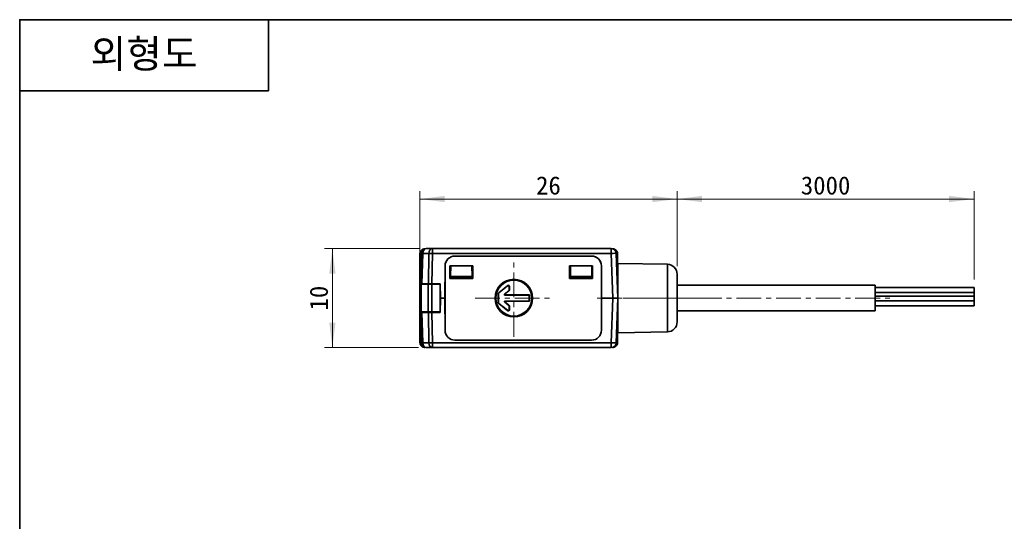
# Model space of a CAD drawing. Header units: millimetres. Extents: x 0 to 151, y 0 to 107.
# Tile 2 of 3: x 0 to 99, y 56 to 107. Entities that reach past the tile are written whole.
import ezdxf

# ---------------------------------------------------------------- set-up
doc = ezdxf.new("R2010")
doc.units = ezdxf.units.MM
doc.linetypes.add('CENTERX2', pattern=[4, 2.5, -0.5, 0.5, -0.5])
doc.layers.get('0').update_dxf_attribs({"lineweight": 0})
for name, color, linetype, lineweight in [('Dimension Layer', 3, 'Continuous', 18), ('외형선', 7, 'Continuous', 35), ('중심선2', 1, 'CENTERX2', 15)]:
    doc.layers.add(name, color=color, linetype=linetype, lineweight=lineweight)
doc.dimstyles.new('ISO-25', dxfattribs={"dimscale": 0.8, "dimtxt": 2.3, "dimasz": 3.15, "dimexe": 1, "dimexo": 1, "dimgap": 0.5, "dimtad": 1, "dimdec": 8, "dimdsep": 46, "dimtxsty": 'Standard', "dimblk": '_CAXARROW', "dimcen": 2.5, "dimdle": 6.3, "dimclrd": 1, "dimclre": 1, "dimclrt": 2, "dimadec": 8, "dimazin": 2, "dimtfac": 0.8, "dimtdec": 8, "dimtmove": 0, "dimatfit": 3, "dimfxl": 0, "dimarcsym": 0})

# ---------------------------------------------------------------- blocks, each defined once
blk = doc.blocks.new('*X3')
at = {"layer": 'Dimension Layer', "linetype": 'Continuous'}
for points in [[(40.418, 88.505), (42.938, 88.82), (42.938, 88.19)], [(66.418, 88.505), (63.898, 88.82), (63.898, 88.19)]]:
    blk.add_hatch(color=1, dxfattribs=at).paths.add_polyline_path(points, flags=0)
at = {"layer": 'Dimension Layer', "color": 1, "linetype": 'Continuous'}
for p, q in [((40.418, 79.294), (40.418, 89.305)), ((66.418, 81.707), (66.418, 89.305)), ((40.418, 88.505), (66.418, 88.505))]:
    blk.add_line(p, q, dxfattribs=at)
at = {"layer": 'Dimension Layer', "color": 2, "insert": (53.418, 89.864), "char_height": 1.84, "width": 5.08759, "attachment_point": 5}
blk.add_mtext('26', dxfattribs=at)
blk = doc.blocks.new('_CAXARROW')
blk.add_hatch(color=0).paths.add_polyline_path([(0, 0), (-1, 0.125), (-1, -0.125)], flags=0)
blk = doc.blocks.new('*X4')
at = {"layer": 'Dimension Layer', "linetype": 'Continuous'}
for points in [[(66.418, 88.505), (68.938, 88.82), (68.938, 88.19)], [(96.421, 88.505), (93.901, 88.82), (93.901, 88.19)]]:
    blk.add_hatch(color=1, dxfattribs=at).paths.add_polyline_path(points, flags=0)
at = {"layer": 'Dimension Layer', "color": 1, "linetype": 'Continuous'}
for p, q in [((66.418, 81.707), (66.418, 89.305)), ((96.421, 80.371), (96.421, 89.305)), ((66.418, 88.505), (96.421, 88.505))]:
    blk.add_line(p, q, dxfattribs=at)
at = {"layer": 'Dimension Layer', "color": 2, "insert": (81.419, 89.864), "char_height": 1.84, "width": 10.6046, "attachment_point": 5}
blk.add_mtext('3000', dxfattribs=at)
blk = doc.blocks.new('*X5')
at = {"layer": 'Dimension Layer', "linetype": 'Continuous'}
for points in [[(31.59, 83.494), (31.275, 80.974), (31.905, 80.974)], [(31.59, 73.494), (31.275, 76.014), (31.905, 76.014)]]:
    blk.add_hatch(color=1, dxfattribs=at).paths.add_polyline_path(points, flags=0)
at = {"layer": 'Dimension Layer', "color": 1, "linetype": 'Continuous'}
for p, q in [((40.353, 83.494), (30.79, 83.494)), ((31.59, 73.494), (31.59, 83.494)), ((40.275, 73.494), (30.79, 73.494))]:
    blk.add_line(p, q, dxfattribs=at)
at = {"layer": 'Dimension Layer', "color": 2, "insert": (30.232, 78.494), "char_height": 1.84, "width": 4.76253, "attachment_point": 5, "rotation": 90}
blk.add_mtext('10', dxfattribs=at)

msp = doc.modelspace()

# ---------------------------------------------------------------- linework, layer by layer
at = {"layer": '외형선'}
for p, q in [((25.1312544, 106.62832224), (25.1312544, 99.44796384)), ((0, 99.44796384), (25.1312544, 99.44796384)), ((40.43634098, 79.8940263), (40.43634098, 82.97896721)), ((40.57837146, 83.01147605), (40.47125375, 79.9440263)), ((40.61761115, 79.9440263), (40.72472885, 83.01147605)), ((41.3396046, 83.01147605), (40.72472885, 83.01147605)), ((40.93567773, 83.47830396), (40.95366772, 83.47830396)), ((41.69294261, 83.4940263), (41.07806687, 83.4940263)), ((41.3396046, 83.01147605), (41.29523499, 79.9440263)), ((41.648573, 79.9440263), (41.69294261, 83.01147605)), ((41.69294261, 83.4940263), (41.69294261, 83.01147605)), ((41.69294261, 83.4940263), (59.7631704, 83.4940263)), ((59.7631704, 83.01147605), (41.69294261, 83.01147605)), ((43.97053655, 82.74579842), (43.97061864, 82.7440263)), ((43.97053655, 82.74579842), (57.77070065, 82.74579842)), ((43.97061864, 82.7440263), (57.77061864, 82.7440263)), ((57.77061864, 82.7440263), (57.77070065, 82.74579842)), ((59.7631704, 83.01147605), (59.7631704, 83.4940263)), ((59.7631704, 83.01147605), (59.92092322, 78.4940263)), ((59.88756955, 83.47830396), (59.90555954, 83.47830396)), ((60.42061863, 78.4940263), (60.26286581, 83.01147605)), ((60.40489629, 82.97896721), (60.40489629, 80.7940263)), ((42.96625487, 78.4940263), (42.96823589, 81.7440263)), ((42.97061864, 81.7440263), (42.96823589, 81.7440263)), ((42.97061864, 75.2440263), (42.97061864, 81.7440263)), ((43.45940101, 81.7526466), (45.78183626, 81.75264659)), ((43.45940101, 81.7526466), (43.45959441, 80.4830004)), ((43.47061864, 81.74143068), (43.45940101, 81.7526466)), ((43.47061864, 81.74143068), (43.47061864, 80.4940263)), ((43.47061864, 81.74143068), (45.77061864, 81.74143068)), ((43.53011784, 80.66723138), (43.54886806, 81.74143068)), ((45.71111943, 80.66723138), (45.69236921, 81.74143068)), ((45.72061864, 81.4940263), (45.72061864, 81.74143068)), ((45.77061864, 81.74143068), (45.78183626, 81.75264659)), ((45.77061864, 80.4940263), (45.77061864, 81.74143068)), ((45.78183626, 81.75264659), (45.78164286, 80.4830004)), ((55.55940101, 81.7526466), (57.88183626, 81.75264659)), ((55.55940101, 81.7526466), (55.55959441, 80.48300039)), ((55.57061864, 81.74143068), (55.55940101, 81.7526466)), ((55.57061864, 81.74143068), (55.57061864, 80.4940263)), ((55.57061864, 81.74143068), (57.87061864, 81.74143068)), ((55.63011784, 80.66723138), (55.64886806, 81.74143068)), ((57.81111943, 80.66723138), (57.79236921, 81.74143068)), ((57.87061864, 81.74143068), (57.88183626, 81.75264659)), ((57.87061864, 80.4940263), (57.87061864, 81.74143068)), ((57.88183626, 81.75264659), (57.88164286, 80.4830004)), ((58.77300138, 81.7440263), (58.77061864, 81.7440263)), ((58.77061864, 81.7440263), (58.77061864, 75.2440263)), ((58.77300138, 81.7440263), (58.7749824, 78.4940263)), ((65.43807104, 81.90644634), (60.42061864, 81.9940263)), ((60.42061864, 81.9940263), (60.42061864, 78.4940263)), ((65.43807104, 78.4940263), (65.43807104, 81.90644634)), ((43.47061864, 81.1440263), (43.53844032, 81.1440263)), ((43.53011784, 80.66723138), (43.52725367, 80.50314352)), ((45.71111943, 80.66723138), (43.53011784, 80.66723138)), ((45.69668767, 81.4940263), (45.77061864, 81.4940263)), ((45.71111943, 80.66723138), (45.7139836, 80.50314352)), ((45.71239723, 80.5940263), (45.77061864, 80.5940263)), ((55.64132583, 81.4940263), (55.57061864, 81.4940263)), ((55.62884004, 80.5940263), (55.57061864, 80.5940263)), ((55.63011784, 80.66723138), (55.62725367, 80.50314352)), ((57.81111943, 80.66723138), (55.63011784, 80.66723138)), ((55.64132583, 81.30933668), (55.64132583, 81.4940263)), ((57.80279695, 81.1440263), (57.87061864, 81.1440263)), ((57.81111943, 80.66723138), (57.8139836, 80.50314352)), ((60.42061864, 80.7940263), (60.34030087, 80.7940263)), ((66.42061864, 78.49413156), (66.42061864, 80.90659865)), ((40.41802137, 77.0940263), (40.41802137, 79.8940263)), ((40.56446798, 79.8940263), (40.41802137, 79.8940263)), ((40.47125375, 79.9440263), (40.46950771, 79.8940263)), ((40.47125375, 79.9440263), (40.61761115, 79.9440263)), ((40.56446798, 79.8940263), (40.56446798, 77.0940263)), ((41.27157476, 79.8940263), (40.56446798, 79.8940263)), ((40.61761115, 79.9440263), (41.29523499, 79.9440263)), ((40.91802137, 79.8940263), (40.91802137, 79.9440263)), ((41.06446798, 79.9440263), (41.06446798, 79.8940263)), ((41.27157476, 77.0940263), (41.27157476, 79.8940263)), ((41.62512815, 79.8940263), (41.27157476, 79.8940263)), ((41.29523499, 79.9440263), (41.648573, 79.9440263)), ((41.47157476, 79.8940263), (41.47157476, 79.9440263)), ((41.62512815, 79.8940263), (41.62512815, 77.0940263)), ((42.46704551, 79.8940263), (41.62512815, 79.8940263)), ((42.48163627, 79.9440263), (41.648573, 79.9440263)), ((41.82512815, 79.9440263), (41.82512815, 79.8940263)), ((42.21802137, 79.8940263), (42.21802137, 79.9440263)), ((42.26024629, 79.9440263), (42.26126674, 79.8940263)), ((42.46704551, 77.0940263), (42.46704551, 79.8940263)), ((42.48163627, 79.9440263), (42.52140659, 78.4940263)), ((43.45959441, 80.4830004), (43.47061864, 80.4940263)), ((45.78164286, 80.4830004), (43.45959441, 80.4830004)), ((45.77061864, 80.4940263), (43.47061864, 80.4940263)), ((43.52725367, 80.50314352), (43.52709453, 80.4940263)), ((45.7139836, 80.50314352), (43.52725367, 80.50314352)), ((45.71414274, 80.4940263), (45.7139836, 80.50314352)), ((45.77061864, 80.4940263), (45.78164286, 80.4830004)), ((49.30570849, 79.76445839), (48.39066588, 79.0324243)), ((48.40812627, 79.02403241), (49.2882481, 79.72812988)), ((49.30570849, 79.76445839), (49.2882481, 79.72812988)), ((49.45061864, 79.65009056), (49.46807902, 79.68641907)), ((49.45061864, 79.65009056), (49.45061864, 79.30605951)), ((49.46807902, 79.68641907), (49.46807902, 79.29766761)), ((55.57061864, 80.4940263), (55.55959441, 80.48300039)), ((57.88164286, 80.4830004), (55.55959441, 80.48300039)), ((57.87061864, 80.4940263), (55.57061864, 80.4940263)), ((55.62725367, 80.50314352), (55.62709453, 80.4940263)), ((57.8139836, 80.50314352), (55.62725367, 80.50314352)), ((57.81414274, 80.4940263), (57.8139836, 80.50314352)), ((57.87061864, 80.4940263), (57.88164286, 80.4830004)), ((86.42061864, 79.7940263), (66.42061864, 79.7940263)), ((86.42061864, 78.4940263), (86.42061864, 79.7940263)), ((48.35315825, 78.95438499), (48.37061864, 78.9459931)), ((48.35315825, 78.03366761), (48.35315825, 78.95438499)), ((48.37061864, 78.04205951), (48.37061864, 78.9459931)), ((48.40812627, 79.02403241), (48.39066588, 79.0324243)), ((49.413111, 79.2280202), (48.98185513, 78.8830155)), ((49.03163087, 78.90047588), (48.98185513, 78.8830155)), ((49.01307086, 78.7940263), (49.06284659, 78.81148669)), ((49.01307086, 78.7940263), (51.47061864, 78.7940263)), ((49.03163087, 78.90047588), (49.43057139, 79.2196283)), ((49.06284659, 78.81148669), (51.48807902, 78.81148669)), ((49.413111, 79.2280202), (49.43057139, 79.2196283)), ((49.46807902, 79.29766761), (49.45061864, 79.30605951)), ((51.47061864, 78.7940263), (51.48807902, 78.81148669)), ((51.47061864, 78.7940263), (51.47061864, 78.1940263)), ((51.48807902, 78.81148669), (51.48807902, 78.17656592)), ((96.42061864, 79.57137657), (86.42061864, 79.57137657)), ((96.42061864, 79.07137657), (86.42061864, 79.07137657)), ((96.42061864, 79.07137657), (86.42061864, 79.07137657)), ((96.42061864, 78.70535117), (86.42061864, 78.70535117)), ((96.42061864, 79.07137657), (96.42061864, 79.57137657)), ((96.42061864, 79.07137657), (96.42061864, 79.57137657)), ((96.42061864, 78.70535117), (96.42061864, 79.07137657)), ((96.42061864, 78.70535117), (96.42061864, 79.07137657)), ((96.42061864, 78.20535117), (96.42061864, 78.70535117)), ((96.42061864, 78.20535117), (96.42061864, 78.70535117)), ((42.46704551, 78.4940263), (42.52140659, 78.4940263)), ((42.48163627, 77.0440263), (42.52140659, 78.4940263)), ((42.96625487, 78.4940263), (42.52140659, 78.4940263)), ((42.96823589, 75.2440263), (42.96625487, 78.4940263)), ((48.37061864, 78.04205951), (48.35315825, 78.03366761)), ((48.39066588, 77.9556283), (48.40812627, 77.9640202)), ((48.39066588, 77.9556283), (49.30570849, 77.22359422)), ((49.2882481, 77.25992273), (48.40812627, 77.9640202)), ((48.98185513, 78.1050371), (49.03163087, 78.08757672)), ((48.98185513, 78.1050371), (49.413111, 77.76003241)), ((49.06284659, 78.17656592), (49.01307086, 78.1940263)), ((51.47061864, 78.1940263), (49.01307086, 78.1940263)), ((49.43057139, 77.7684243), (49.03163087, 78.08757672)), ((51.48807902, 78.17656592), (49.06284659, 78.17656592)), ((49.43057139, 77.7684243), (49.413111, 77.76003241)), ((49.45061864, 77.6819931), (49.46807902, 77.69038499)), ((49.45061864, 77.6819931), (49.45061864, 77.33796204)), ((49.46807902, 77.69038499), (49.46807902, 77.30163353)), ((51.47061864, 78.1940263), (51.48807902, 78.17656592)), ((58.7749824, 78.4940263), (58.77300138, 75.2440263)), ((59.92092322, 78.4940263), (58.7749824, 78.4940263)), ((59.92092322, 78.4940263), (59.7631704, 73.97657655)), ((60.26286581, 73.97657655), (60.42061863, 78.4940263)), ((60.42061864, 78.4940263), (60.42061864, 74.9940263)), ((65.43807104, 75.08160626), (65.43807104, 78.4940263)), ((66.42061864, 76.08145395), (66.42061864, 78.49413156)), ((86.42061864, 77.1940263), (86.42061864, 78.4940263)), ((96.42061864, 78.20535117), (86.42061864, 78.20535117)), ((96.42061864, 78.20535117), (86.42061864, 78.20535117)), ((86.42061864, 77.70535117), (96.42061864, 77.70535117)), ((96.42061864, 77.70535117), (96.42061864, 78.20535117)), ((96.42061864, 77.70535117), (96.42061864, 78.20535117)), ((40.41802137, 77.0940263), (40.56446798, 77.0940263)), ((40.43634098, 74.00909357), (40.43634098, 77.0940263)), ((40.47125375, 77.0440263), (40.46950771, 77.0940263)), ((40.47125375, 77.0440263), (40.57837146, 73.97657655)), ((40.61761115, 77.0440263), (40.47125375, 77.0440263)), ((40.56446798, 77.0940263), (41.27157476, 77.0940263)), ((40.72472885, 73.97657655), (40.61761115, 77.0440263)), ((41.29523499, 77.0440263), (40.61761115, 77.0440263)), ((40.91802137, 77.0440263), (40.91802137, 77.0940263)), ((41.06446798, 77.0940263), (41.06446798, 77.0440263)), ((41.27157476, 77.0940263), (41.62512815, 77.0940263)), ((41.29523499, 77.0440263), (41.3396046, 73.97657655)), ((41.648573, 77.0440263), (41.29523499, 77.0440263)), ((41.47157476, 77.0440263), (41.47157476, 77.0940263)), ((41.62512815, 77.0940263), (42.46704551, 77.0940263)), ((41.69294261, 73.97657655), (41.648573, 77.0440263)), ((41.648573, 77.0440263), (42.48163627, 77.0440263)), ((41.82512815, 77.0940263), (41.82512815, 77.0440263)), ((42.21802137, 77.0940263), (42.21802137, 77.0440263)), ((42.26644388, 77.0440263), (42.26758127, 77.0940263)), ((49.2882481, 77.25992273), (49.30570849, 77.22359422)), ((49.46807902, 77.30163353), (49.45061864, 77.33796204)), ((66.42061864, 77.1940263), (86.42061864, 77.1940263)), ((60.34030087, 76.1940263), (60.42061864, 76.1940263)), ((60.40489629, 76.1940263), (60.40489629, 74.0090936)), ((42.96823589, 75.2440263), (42.97061864, 75.2440263)), ((58.77061864, 75.2440263), (58.77300138, 75.2440263)), ((60.42061864, 74.9940263), (65.43807104, 75.08160626)), ((40.72472885, 73.97657655), (41.3396046, 73.97657655)), ((41.69294261, 73.97657655), (59.7631704, 73.97657655)), ((41.69294261, 73.97657655), (41.69294261, 73.4940263)), ((43.97061864, 74.2440263), (43.97053655, 74.24225418)), ((57.77070065, 74.24225418), (43.97053655, 74.24225418)), ((57.77061864, 74.2440263), (43.97061864, 74.2440263)), ((57.77070065, 74.24225418), (57.77061864, 74.2440263)), ((59.7631704, 73.4940263), (59.7631704, 73.97657655)), ((40.9536677, 73.50974865), (40.9356859, 73.50974865)), ((41.07806687, 73.4940263), (41.69294261, 73.4940263)), ((59.7631704, 73.4940263), (41.69294261, 73.4940263)), ((59.90555134, 73.50974865), (59.88756957, 73.50974865))]:
    msp.add_line(p, q, dxfattribs=at)
msp.add_lwpolyline([(0, 0), (0, 106.62832224), (150.7875264, 106.62832224), (150.7875264, 0)], close=True, dxfattribs=at)
for radius in [1.9, 1.85, 1.81507923]:
    msp.add_circle((49.92061864, 78.4940263), radius, dxfattribs=at)
for centre, radius, start, end in [((41.07806687, 82.9940263), 0.5, 90, 178), ((43.97061864, 81.7434153), 1.00238293, 90.0046917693, 179.9650756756), ((43.97061864, 81.7440263), 1, 90, 180), ((57.77061864, 81.7440263), 1, 0, 90.0000000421), ((57.77061864, 81.7434153), 1.00238293, 0.0349242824, 89.9953121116), ((59.7631704, 82.9940263), 0.5, 2, 90), ((65.42061864, 80.90659865), 1, 0, 88.9999999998), ((49.35055768, 79.64983699), 0.1003244, 0.1451957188, 128.5146125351), ((49.36801807, 79.6861655), 0.1003244, 0.1451957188, 128.5146125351), ((48.4532192, 78.95432642), 0.10007503, 128.6933485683, 179.9664596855), ((48.47067959, 78.94593452), 0.10007503, 128.6933485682, 179.9664596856), ((49.01324457, 78.84405678), 0.05027748, 128.8587486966, 269.8010595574), ((49.06302031, 78.86151716), 0.05027748, 128.8587486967, 269.8010595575), ((49.35055768, 79.30611808), 0.10007503, 308.6933485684, 359.9664596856), ((49.36801807, 79.29772619), 0.10007503, 308.6933485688, 359.9664596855), ((48.4532192, 78.03372619), 0.10007503, 180.0335403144, 231.3066514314), ((48.47067959, 78.04211808), 0.10007503, 180.0335403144, 231.3066514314), ((49.01324457, 78.14399582), 0.05027748, 90.1989404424, 231.1412513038), ((49.06302031, 78.12653544), 0.05027748, 90.1989404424, 231.141251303), ((49.35055768, 77.68193452), 0.10007503, 0.0335403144, 51.3066514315), ((49.36801807, 77.69032642), 0.10007503, 0.0335403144, 51.3066514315), ((49.35055768, 77.33821561), 0.1003244, 231.4853874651, 359.8548042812), ((49.36801807, 77.3018871), 0.1003244, 231.4853874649, 359.8548042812), ((65.42061864, 76.08145395), 1, 271.0000000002, 360), ((43.97061864, 75.2446373), 1.00238293, 180.0349242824, 269.9953082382), ((43.97061864, 75.2440263), 1, 180, 270.0000000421), ((57.77061864, 75.2440263), 1, 270, 0), ((57.77061864, 75.2446373), 1.00238293, 270.0046880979, 359.9650756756), ((41.07806687, 73.9940263), 0.5, 182, 270), ((59.7631704, 73.9940263), 0.5, 270, 358)]:
    msp.add_arc(centre, radius, start, end, dxfattribs=at)
for centre, major_axis, ratio, start_param, end_param in [((41.07806687, 82.9940263), (0.49969541, -0.01744975), 0.0144543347, 2.3566991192, 3.1415926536), ((41.07806687, 82.9940263), (0, 0.5), 0.7071067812, 0, 1.5358897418), ((41.69294261, 82.9940263), (0, -0.5), 0.7071067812, 3.1415926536, 4.6774823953), ((41.69294261, 82.9940263), (0.4999477, -0.00723157), 0.0348958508, 1.5713010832, 2.3561946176), ((59.7631704, 82.9940263), (0.49969541, 0.01744975), 0.0348782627, 0, 1.5695783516), ((41.07806687, 73.9940263), (-0.49969541, -0.01744975), 0.0144543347, 6.2831838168, 7.0680788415), ((41.07806687, 73.9940263), (0, 0.5), 0.7071067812, 1.6057029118, 3.141592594), ((41.69294261, 73.9940263), (-0.4999477, -0.00723157), 0.0348958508, 0.785398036, 1.5702915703), ((41.69294261, 73.9940263), (0, -0.5), 0.7071067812, 4.7472955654, 6.2831852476), ((59.7631704, 73.9940263), (-0.49969541, 0.01744975), 0.0348782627, 1.572014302, 3.1415941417)]:
    msp.add_ellipse(centre, major_axis=major_axis, ratio=ratio, start_param=start_param, end_param=end_param, dxfattribs=at)
for points in [[(40.93567773, 83.47830396), (40.90923731, 83.47830396), (40.85719386, 83.4741769), (40.78063136, 83.45585424), (40.70780808, 83.42568862), (40.64086932, 83.38467164), (40.58104537, 83.33359956), (40.5299733, 83.27377561), (40.48895632, 83.20683685), (40.4587907, 83.13401358), (40.44046804, 83.05745107), (40.43634098, 83.00540762), (40.43634098, 82.97896721)], [(60.40489629, 82.97896721), (60.40489629, 83.00540762), (60.40076923, 83.05745107), (60.38244657, 83.13401358), (60.35228095, 83.20683685), (60.31126397, 83.27377561), (60.26019189, 83.33359956), (60.20036795, 83.38467164), (60.13342918, 83.42568862), (60.06060591, 83.45585424), (59.9840434, 83.4741769), (59.93199996, 83.47830396), (59.90555954, 83.47830396)], [(59.92092322, 78.4940263), (59.94712925, 78.4940263), (59.99952181, 78.4940263), (60.07597378, 78.4940263), (60.14887446, 78.4940263), (60.21586608, 78.4940263), (60.27575842, 78.4940263), (60.32688906, 78.4940263), (60.36795156, 78.4940263), (60.39814452, 78.4940263), (60.41648458, 78.4940263), (60.42061863, 78.4940263), (60.42061863, 78.4940263)], [(40.9356859, 73.50974865), (40.90924074, 73.50974865), (40.85721392, 73.51387312), (40.78064613, 73.53219313), (40.70781897, 73.56235827), (40.64087474, 73.6033766), (40.58104519, 73.6544527), (40.52996895, 73.71428237), (40.48895066, 73.78122653), (40.45878548, 73.85405374), (40.44046546, 73.93062154), (40.43634098, 73.9826484), (40.43634098, 74.00909357)], [(59.90555134, 73.50974865), (59.93199634, 73.50974865), (59.98402306, 73.51387304), (60.06059226, 73.5321934), (60.1334205, 73.56235936), (60.20036414, 73.60337786), (60.26019207, 73.65445287), (60.31126708, 73.71428079), (60.35228558, 73.78122444), (60.38245154, 73.85405268), (60.4007719, 73.93062188), (60.40489629, 73.98264859), (60.40489629, 74.0090936)]]:
    msp.add_open_spline(points, degree=3, dxfattribs=at)
at = {"layer": '중심선2'}
for p, q in [((49.92061864, 74.5940263), (49.92061864, 82.3940263)), ((46.02061864, 78.4940263), (53.82061864, 78.4940263)), ((58.34030087, 78.4940263), (62.42061864, 78.4940263)), ((67.43807104, 78.4940263), (58.42061864, 78.4940263)), ((63.43807104, 78.4940263), (68.42061864, 78.4940263)), ((64.42061864, 78.4940263), (88.42061864, 78.4940263))]:
    msp.add_line(p, q, dxfattribs=at)

# ---------------------------------------------------------------- texts
at = {"layer": '외형선', "insert": (12.5656272, 103.03814304), "char_height": 2.87214336, "width": 25.1312544, "attachment_point": 5}
msp.add_mtext('{\\ftahoma|b1|i0|c0|p34;외형도}', dxfattribs=at)

# ---------------------------------------------------------------- dimensions: what is measured, and where the dimension line sits
at = {"layer": 'Dimension Layer'}
dim = msp.add_linear_dim(base=(66.418021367, 88.5053818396), p1=(40.418021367, 78.4940263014), p2=(66.418021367, 80.9065986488), dimstyle='ISO-25', override={"dimscale": 0.8, "dimsah": 1, "dimtfill": 1, "dimtolj": 1, "dimtzin": 8}, dxfattribs=at)
dim.commit()
dim.dimension.update_dxf_attribs({"geometry": '*X3', "text_midpoint": (53.418021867, 89.864150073)})
dim = msp.add_linear_dim(base=(96.42061864, 88.50538184), p1=(66.41802137, 80.90659865), p2=(96.42061864, 79.57137657), text='3000', dimstyle='ISO-25', override={"dimscale": 0.8, "dimsah": 1, "dimtfac": 1, "dimtfill": 1, "dimtolj": 1}, dxfattribs=at)
dim.commit()
dim.dimension.update_dxf_attribs({"geometry": '*X4', "text_midpoint": (81.4193205, 89.86415007)})
dim = msp.add_linear_dim(base=(31.5898769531, 83.4940263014), p1=(41.0754696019, 73.4940263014), p2=(41.1534686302, 83.4940263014), angle=90, dimstyle='ISO-25', override={"dimscale": 0.8, "dimsah": 1, "dimtfill": 1, "dimtolj": 1, "dimtzin": 8}, dxfattribs=at)
dim.commit()
dim.dimension.update_dxf_attribs({"geometry": '*X5', "text_midpoint": (30.2318542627, 78.4940268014)})

doc.saveas('drawing.dxf')
